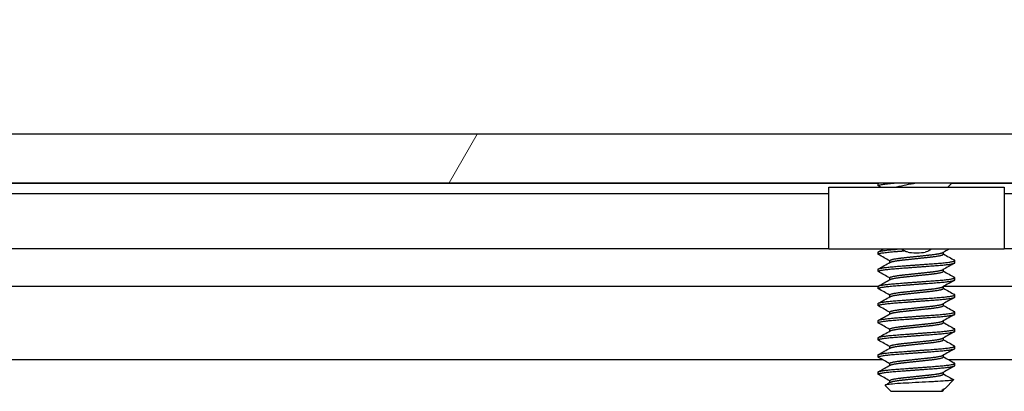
# Model space of a CAD drawing. Header units: millimetres. Extents: x 56 to 1798, y 64 to 1375.
# Tile 16 of 71: x 309 to 345, y 1232 to 1245. Entities that reach past the tile are written whole.
import ezdxf

# ---------------------------------------------------------------- set-up
doc = ezdxf.new("R2010")
doc.units = ezdxf.units.MM
doc.header["$LTSCALE"] = 6.666667
for name, color, linetype, lineweight in [('Dimension (ANSI)', 7, 'Continuous', 25), ('Hatch (ANSI)', 7, 'Continuous', 18), ('Visible (ANSI)', 7, 'Continuous', 25)]:
    doc.layers.add(name, color=color, linetype=linetype, lineweight=lineweight)
doc.styles.add('Note Text (ANSI)', font='tahoma.ttf')
doc.dimstyles.new('Default - mm (ANSI)', dxfattribs={"dimscale": 6.666667, "dimtxt": 1.75, "dimasz": 1.5, "dimexe": 2, "dimexo": 1, "dimgap": 0.8, "dimtad": 0, "dimtih": 1, "dimtoh": 1, "dimrnd": 1e-08, "dimzin": 0, "dimdsep": 46, "dimtxsty": 'Note Text (ANSI)', "dimblk": 'Filled-2', "dimcen": 0.09, "dimdle": 10, "dimclrd": 256, "dimclre": 256, "dimclrt": 256, "dimadec": 1, "dimazin": 0, "dimtfac": 1.741714, "dimtofl": 0, "dimtmove": 0, "dimatfit": 3, "dimldrblk": 'Filled-1', "dimfxl": 1, "dimtolj": 1, "dimtzin": 0, "dimlwd": -1, "dimlwe": -1, "dimarcsym": 0})

# ---------------------------------------------------------------- blocks, each defined once
blk = doc.blocks.new('Filled-2')
at = {"color": 0}
for p, q in [((0, 0), (-1, 0.1667)), ((-1, 0.1667), (-1, -0.1667)), ((-1, 0), (0, 0)), ((-1, -0.1667), (0, 0))]:
    blk.add_line(p, q, dxfattribs=at)
at = {"color": 0, "flags": 128}
blk.add_lwpolyline([(-1, -0.1667), (0, 0), (-1, 0.1667), (-1, -0.1667)], dxfattribs=at)
at = {"color": 0}
blk.add_solid([(-1, -0.1667), (0, 0), (-1, 0.1667), (-1, -0.1667)], dxfattribs=at)
blk = doc.blocks.new('*D14')
at = {"layer": 'Defpoints', "color": 0, "transparency": 16777216}
for p in [(651.04, 1299.506), (235.74, 1232.839), (651.04, 1232.839)]:
    blk.add_point(p, dxfattribs=at)
at = {"layer": 'Dimension (ANSI)', "transparency": 16777216}
for p, q in [((235.74, 1239.506), (235.74, 1312.839)), ((651.04, 1239.506), (651.04, 1312.839)), ((245.74, 1299.506), (395.738, 1299.506)), ((641.04, 1299.506), (491.041, 1299.506))]:
    blk.add_line(p, q, dxfattribs=at)
at = {"layer": 'Dimension (ANSI)', "transparency": 16777216, "xscale": 10, "yscale": 10, "zscale": 10, "rotation": 180}
blk.add_blockref('Filled-2', (235.74, 1299.506), dxfattribs=at)
at = {"layer": 'Dimension (ANSI)', "transparency": 16777216, "xscale": 10, "yscale": 10, "zscale": 10}
blk.add_blockref('Filled-2', (651.04, 1299.506), dxfattribs=at)
at = {"layer": 'Dimension (ANSI)', "transparency": 16777216, "char_height": 11.66667, "attachment_point": 5, "style": 'Note Text (ANSI)'}
for s, insert in [('\\A1; 415.30 mm', (443.39, 1310.915)), ('\\A1;[16.350 in]', (443.39, 1286.541))]:
    blk.add_mtext(s, dxfattribs=dict(at, insert=insert))
blk = doc.blocks.new('Filled-1')
at = {"color": 0}
for p, q in [((0, 0), (-1, 0.3333)), ((-1, 0.3333), (-1, -0.3333)), ((-1, 0), (0, 0)), ((-1, -0.3333), (0, 0))]:
    blk.add_line(p, q, dxfattribs=at)
at = {"color": 0, "flags": 128}
blk.add_lwpolyline([(-1, -0.3333), (0, 0), (-1, 0.3333), (-1, -0.3333)], dxfattribs=at)
at = {"color": 0}
blk.add_solid([(-1, -0.3333), (0, 0), (-1, 0.3333), (-1, -0.3333)], dxfattribs=at)

msp = doc.modelspace()

# ---------------------------------------------------------------- hatches: boundary and pattern name
at = {"layer": 'Hatch (ANSI)'}
h = msp.add_hatch(dxfattribs=at)
h.set_pattern_fill('ANSI31', color=256, scale=169.333333, angle=15, style=0)
h.set_pattern_definition([(60, (0, 0), (-18.33087, 10.58333), [])])
h.paths.add_polyline_path([(638.779, 1239.7457), (637.5598, 1241.1483), (249.2192, 1241.1483), (248, 1239.7457), (248, 1239.3449), (638.779, 1239.3449)])
h.paths.add_polyline_path([(647.1102, 1239.3449), (647.1102, 1241.1483), (644.0622, 1241.1483), (642.843, 1239.7457), (642.843, 1239.3449)])
h.paths.add_polyline_path([(239.6688, 1241.1483), (239.6688, 1239.3449), (243.936, 1239.3449), (243.936, 1239.7457), (242.7168, 1241.1483)])

# ---------------------------------------------------------------- linework, layer by layer
at = {"layer": 'Visible (ANSI)'}
for p, q in [((637.5598, 1241.1483), (249.2192, 1241.1483)), ((340.3671, 1239.3193), (247.2632, 1239.3193)), ((248, 1239.3449), (638.779, 1239.3449)), ((338.5395, 1239.1883), (345.0395, 1239.1883)), ((338.5395, 1236.8883), (338.5395, 1239.1883)), ((340.3671, 1239.2433), (340.3671, 1239.3226)), ((340.3779, 1239.3343), (340.3968, 1239.3449)), ((342.9537, 1239.1883), (343.1103, 1239.3449)), ((543.5671, 1239.3193), (343.0847, 1239.3193)), ((345.0395, 1239.1883), (345.0395, 1236.8883)), ((338.5395, 1238.9383), (251.3554, 1238.9383)), ((541.7395, 1238.9383), (345.0395, 1238.9383)), ((338.5395, 1236.9063), (250.8422, 1236.9063)), ((345.0395, 1236.8883), (338.5395, 1236.8883)), ((541.7395, 1236.9063), (345.0395, 1236.9063)), ((340.3671, 1236.7033), (340.3671, 1236.7826)), ((340.7967, 1236.394), (340.7967, 1236.4651)), ((342.7824, 1236.7033), (342.7824, 1236.7744)), ((343.2119, 1236.3858), (343.2119, 1236.4651)), ((340.3671, 1236.0683), (340.3671, 1236.1476)), ((342.7824, 1236.0683), (342.7824, 1236.1394)), ((340.7967, 1235.759), (340.7967, 1235.8301)), ((343.2119, 1235.7508), (343.2119, 1235.8301)), ((340.3671, 1235.5023), (246.9609, 1235.5023)), ((340.3671, 1235.4333), (340.3671, 1235.5126)), ((342.7824, 1235.4333), (342.7824, 1235.5044)), ((543.5671, 1235.5023), (342.7824, 1235.5023)), ((340.7967, 1235.124), (340.7967, 1235.1951)), ((343.2119, 1235.1158), (343.2119, 1235.1951)), ((340.3671, 1234.7983), (340.3671, 1234.8776)), ((342.7824, 1234.7983), (342.7824, 1234.8694)), ((340.7967, 1234.489), (340.7967, 1234.5601)), ((343.2119, 1234.4808), (343.2119, 1234.5601)), ((340.3671, 1234.1633), (340.3671, 1234.2426)), ((340.7967, 1233.854), (340.7967, 1233.9251)), ((342.7824, 1234.1633), (342.7824, 1234.2344)), ((343.2119, 1233.8458), (343.2119, 1233.9251)), ((340.3671, 1233.5283), (340.3671, 1233.6076)), ((342.7824, 1233.5283), (342.7824, 1233.5994)), ((340.7967, 1233.219), (340.7967, 1233.2901)), ((343.2119, 1233.2108), (343.2119, 1233.2901)), ((340.5316, 1232.7957), (247.1492, 1232.7957)), ((340.3671, 1232.8933), (340.3671, 1232.9726)), ((342.7824, 1232.8933), (342.7824, 1232.9644)), ((543.7316, 1232.7957), (342.9707, 1232.7957)), ((340.7967, 1232.584), (340.7967, 1232.6551)), ((343.2119, 1232.5758), (343.2119, 1232.6551)), ((340.3671, 1232.2583), (340.3671, 1232.3376)), ((342.7824, 1232.2583), (342.7824, 1232.3294)), ((340.8434, 1231.6233), (340.6225, 1231.8442)), ((340.7967, 1231.949), (340.7967, 1232.0201)), ((342.8034, 1231.7063), (342.7665, 1231.6855)), ((342.8558, 1231.7433), (343.1609, 1232.0484)), ((340.8434, 1231.6233), (342.7357, 1231.6233)), ((342.7283, 1231.6699), (342.7824, 1231.6699)), ((342.7357, 1231.6233), (342.7824, 1231.6699)), ((342.7824, 1231.6699), (342.7824, 1231.6944))]:
    msp.add_line(p, q, dxfattribs=at)
msp.add_ellipse((341.7895, 1236.7916), major_axis=(-0.343, 0), ratio=0.1068566, start_param=0.4127074, end_param=2.7288852, dxfattribs=at)
for points, weights in [([(340.3671, 1239.2433), (340.3671, 1239.2934), (341.0229, 1239.3449)], [1, 0.872099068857, 0.988403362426]), ([(340.3671, 1239.3226), (340.3671, 1239.3332), (340.4044, 1239.3449)], [1, 0.970058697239, 0.953500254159]), ([(340.3779, 1239.2316), (340.3671, 1239.2376), (340.3671, 1239.2433)], [0.971473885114, 0.983771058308, 1]), ([(340.3671, 1236.7826), (340.3671, 1236.8354), (341.0755, 1236.8883)], [1, 0.866329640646, 0.999392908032]), ([(340.3779, 1236.6916), (340.3671, 1236.6976), (340.3671, 1236.7033)], [0.971473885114, 0.983771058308, 1]), ([(343.2119, 1236.4651), (343.2119, 1236.4708), (343.2012, 1236.4768)], [1, 0.983771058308, 0.971473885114]), ([(340.3779, 1236.0566), (340.3671, 1236.0626), (340.3671, 1236.0683)], [0.971473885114, 0.983771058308, 1]), ([(343.2119, 1235.8301), (343.2119, 1235.8358), (343.2012, 1235.8418)], [1, 0.983771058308, 0.971473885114]), ([(340.3779, 1235.4216), (340.3671, 1235.4276), (340.3671, 1235.4333)], [0.971473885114, 0.983771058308, 1]), ([(343.2119, 1235.1951), (343.2119, 1235.2008), (343.2012, 1235.2068)], [1, 0.983771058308, 0.971473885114]), ([(340.3779, 1234.7866), (340.3671, 1234.7926), (340.3671, 1234.7983)], [0.971473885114, 0.983771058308, 1]), ([(343.2119, 1234.5601), (343.2119, 1234.5658), (343.2012, 1234.5718)], [1, 0.983771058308, 0.971473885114]), ([(340.3779, 1234.1516), (340.3671, 1234.1576), (340.3671, 1234.1633)], [0.971473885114, 0.983771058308, 1]), ([(343.2119, 1233.9251), (343.2119, 1233.9308), (343.2012, 1233.9368)], [1, 0.983771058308, 0.971473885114]), ([(340.3779, 1233.5166), (340.3671, 1233.5226), (340.3671, 1233.5283)], [0.971473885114, 0.983771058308, 1]), ([(343.2119, 1233.2901), (343.2119, 1233.2958), (343.2012, 1233.3018)], [1, 0.983771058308, 0.971473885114]), ([(340.3779, 1232.8816), (340.3671, 1232.8876), (340.3671, 1232.8933)], [0.971473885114, 0.983771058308, 1]), ([(343.2119, 1232.6551), (343.2119, 1232.6608), (343.2012, 1232.6668)], [1, 0.983771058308, 0.971473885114]), ([(340.3779, 1232.2466), (340.3671, 1232.2526), (340.3671, 1232.2583)], [0.971473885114, 0.983771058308, 1]), ([(342.7283, 1231.6699), (342.753, 1231.6779), (342.7665, 1231.6855)], [0.941670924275, 0.948650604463, 0.961256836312])]:
    msp.add_rational_spline(points, weights, degree=2, dxfattribs=at)
for points in [[(340.4555, 1239.1883), (340.4296, 1239.2027), (340.4038, 1239.2172), (340.3779, 1239.2316)], [(340.3779, 1236.7943), (340.4339, 1236.8256), (340.49, 1236.8569), (340.546, 1236.8883)], [(342.9851, 1236.8883), (342.9122, 1236.8474), (342.8393, 1236.8065), (342.7665, 1236.7655)], [(340.7967, 1236.4569), (340.6573, 1236.5354), (340.5176, 1236.6136), (340.3779, 1236.6916)], [(342.7824, 1236.7115), (342.9218, 1236.633), (343.0615, 1236.5548), (343.2012, 1236.4768)], [(340.3779, 1236.1593), (340.5229, 1236.2403), (340.6679, 1236.3214), (340.8126, 1236.4029)], [(343.2012, 1236.3741), (343.0562, 1236.2931), (342.9112, 1236.212), (342.7665, 1236.1305)], [(342.7824, 1236.0765), (342.9218, 1235.998), (343.0615, 1235.9198), (343.2012, 1235.8418)], [(340.7967, 1235.8219), (340.6573, 1235.9004), (340.5176, 1235.9786), (340.3779, 1236.0566)], [(340.3779, 1235.5243), (340.5229, 1235.6053), (340.6679, 1235.6864), (340.8126, 1235.7679)], [(343.2012, 1235.7391), (343.0562, 1235.6581), (342.9112, 1235.577), (342.7665, 1235.4955)], [(340.7967, 1235.1869), (340.6573, 1235.2654), (340.5176, 1235.3436), (340.3779, 1235.4216)], [(342.7824, 1235.4415), (342.9218, 1235.363), (343.0615, 1235.2848), (343.2012, 1235.2068)], [(340.3779, 1234.8893), (340.5229, 1234.9703), (340.6679, 1235.0514), (340.8126, 1235.1329)], [(343.2012, 1235.1041), (343.0562, 1235.0231), (342.9112, 1234.942), (342.7665, 1234.8605)], [(340.7967, 1234.5519), (340.6573, 1234.6304), (340.5176, 1234.7086), (340.3779, 1234.7866)], [(342.7824, 1234.8065), (342.9218, 1234.728), (343.0615, 1234.6498), (343.2012, 1234.5718)], [(340.3779, 1234.2543), (340.5229, 1234.3353), (340.6679, 1234.4164), (340.8126, 1234.4979)], [(343.2012, 1234.4691), (343.0562, 1234.3881), (342.9112, 1234.307), (342.7665, 1234.2255)], [(340.7967, 1233.9169), (340.6573, 1233.9954), (340.5176, 1234.0736), (340.3779, 1234.1516)], [(342.7824, 1234.1715), (342.9218, 1234.093), (343.0615, 1234.0148), (343.2012, 1233.9368)], [(340.3779, 1233.6193), (340.5229, 1233.7003), (340.6679, 1233.7814), (340.8126, 1233.8629)], [(343.2012, 1233.8341), (343.0562, 1233.7531), (342.9112, 1233.672), (342.7665, 1233.5905)], [(342.7824, 1233.5365), (342.9218, 1233.458), (343.0615, 1233.3798), (343.2012, 1233.3018)], [(340.7967, 1233.2819), (340.6573, 1233.3604), (340.5176, 1233.4386), (340.3779, 1233.5166)], [(340.3779, 1232.9843), (340.5229, 1233.0653), (340.6679, 1233.1464), (340.8126, 1233.2279)], [(343.2012, 1233.1991), (343.0562, 1233.1181), (342.9112, 1233.037), (342.7665, 1232.9555)], [(340.7967, 1232.6469), (340.6573, 1232.7254), (340.5176, 1232.8036), (340.3779, 1232.8816)], [(342.7824, 1232.9015), (342.9218, 1232.823), (343.0615, 1232.7448), (343.2012, 1232.6668)], [(340.3779, 1232.3493), (340.5229, 1232.4303), (340.6679, 1232.5114), (340.8126, 1232.5929)], [(343.2012, 1232.5641), (343.0562, 1232.4831), (342.9112, 1232.402), (342.7665, 1232.3205)], [(340.7967, 1232.0119), (340.6573, 1232.0904), (340.5176, 1232.1686), (340.3779, 1232.2466)], [(342.7824, 1232.2665), (342.9073, 1232.1961), (343.0324, 1232.1261), (343.1575, 1232.0562)], [(340.6265, 1231.8534), (340.6886, 1231.8882), (340.7506, 1231.923), (340.8126, 1231.9579)], [(342.7283, 1231.6699), (342.7905, 1231.6966), (342.8337, 1231.7212), (342.8558, 1231.7433)], [(343.1575, 1232.0562), (343.1622, 1232.0535), (343.1634, 1232.0509), (343.1609, 1232.0484)]]:
    msp.add_open_spline(points, degree=3, dxfattribs=at)
for points, knots in [([(341.0324, 1239.1883), (341.04, 1239.1906), (341.0479, 1239.1929), (341.1721, 1239.2284), (341.3058, 1239.2537), (341.5241, 1239.2977), (341.6494, 1239.3215), (341.7791, 1239.3449)], [-0.078849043, -0.078849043, -0.078849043, -0.078849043, -0.076431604, -0.076431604, -0.041316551, -0.041316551, -0.001073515, -0.001073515, -0.001073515, -0.001073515]), ([(341.4754, 1236.7769), (341.4322, 1236.7874), (341.3874, 1236.8029), (341.3082, 1236.8412), (341.2725, 1236.863), (341.2395, 1236.8883)], [0, 0, 0, 0, 0.014245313, 0.014245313, 0.026722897, 0.026722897, 0.026722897, 0.026722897]), ([(342.3396, 1236.8883), (342.3207, 1236.8739), (342.3011, 1236.8606), (342.2534, 1236.8322), (342.2246, 1236.818), (342.1651, 1236.794), (342.134, 1236.7843), (342.1037, 1236.7769)], [0.012495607, 0.012495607, 0.012495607, 0.012495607, 0.0195994, 0.0195994, 0.029259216, 0.029259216, 0.039250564, 0.039250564, 0.039250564, 0.039250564]), ([(343.1609, 1232.0484), (343.1541, 1232.0416), (343.1222, 1232.0355), (343.0498, 1232.0247), (342.996, 1232.0187), (342.8346, 1232.0042), (342.7157, 1231.9957), (342.5096, 1231.9838), (342.4357, 1231.9801), (342.2046, 1231.9682), (342.039, 1231.9596), (341.7057, 1231.9418), (341.5413, 1231.9329), (341.267, 1231.9177), (341.1183, 1231.9101), (340.8731, 1231.892), (340.7872, 1231.8836), (340.6885, 1231.8699), (340.6606, 1231.8647), (340.6203, 1231.8531), (340.6188, 1231.8479), (340.6225, 1231.8442)], [-0.3275077, -0.3275077, -0.3275077, -0.3275077, -0.298679, -0.298679, -0.26513723, -0.26513723, -0.21824944, -0.21824944, -0.19498337, -0.19498337, -0.1484776, -0.1484776, -0.10250817, -0.10250817, -0.06653819, -0.06653819, -0.03897493, -0.03897493, -0.02198565, -0.02198565, -0.000001, -0.000001, -0.000001, -0.000001])]:
    msp.add_open_spline(points, degree=3, knots=knots, dxfattribs=at)
for points, weights, knots in [([(340.3671, 1236.7033), (340.3671, 1236.7562), (341.0783, 1236.8091), (341.201, 1236.8182), (341.3353, 1236.8282)], [1, 0.866025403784, 1, 0.974007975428, 0.958101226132], [0.5, 0.5, 0.5, 0.510416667, 0.510416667, 0.512437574, 0.512437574, 0.512437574]), ([(340.3671, 1236.1476), (340.3671, 1236.2005), (341.0783, 1236.2535), (341.7895, 1236.3064), (342.5007, 1236.3593), (343.2119, 1236.4122), (343.2119, 1236.4651)], [1, 0.866025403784, 1, 0.866025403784, 1, 0.866025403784, 1], [0.5, 0.5, 0.5, 0.510416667, 0.510416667, 0.520833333, 0.520833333, 0.53125, 0.53125, 0.53125]), ([(340.7967, 1236.4651), (340.7967, 1236.518), (341.2931, 1236.571), (341.5235, 1236.5955), (341.7895, 1236.6239)], [1, 0.866025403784, 1, 0.933012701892, 0.933012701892], [0.5, 0.5, 0.5, 0.510416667, 0.510416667, 0.515625, 0.515625, 0.515625]), ([(340.8126, 1236.4029), (340.8946, 1236.4491), (341.2931, 1236.4916), (341.5235, 1236.5161), (341.7895, 1236.5445)], [0.961256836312, 0.889515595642, 1, 0.933012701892, 0.933012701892], [0.501826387, 0.501826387, 0.501826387, 0.510416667, 0.510416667, 0.515625, 0.515625, 0.515625]), ([(341.7895, 1236.6239), (342.0556, 1236.6522), (342.2859, 1236.6768), (342.6845, 1236.7193), (342.7665, 1236.7655)], [0.933012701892, 0.933012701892, 1, 0.889515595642, 0.961256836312], [0.515625, 0.515625, 0.515625, 0.520833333, 0.520833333, 0.529423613, 0.529423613, 0.529423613]), ([(341.7895, 1236.5445), (342.0556, 1236.5729), (342.2859, 1236.5974), (342.7824, 1236.6503), (342.7824, 1236.7033)], [0.933012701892, 0.933012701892, 1, 0.866025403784, 1], [0.515625, 0.515625, 0.515625, 0.520833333, 0.520833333, 0.53125, 0.53125, 0.53125]), ([(340.3671, 1236.0683), (340.3671, 1236.1212), (341.0783, 1236.1741), (341.7895, 1236.227), (342.5007, 1236.2799), (343.2119, 1236.3328), (343.2119, 1236.3858)], [1, 0.866025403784, 1, 0.866025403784, 1, 0.866025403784, 1], [0.4375, 0.4375, 0.4375, 0.447916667, 0.447916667, 0.458333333, 0.458333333, 0.46875, 0.46875, 0.46875]), ([(341.7895, 1235.9889), (342.0556, 1236.0172), (342.2859, 1236.0418), (342.6845, 1236.0843), (342.7665, 1236.1305)], [0.933012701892, 0.933012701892, 1, 0.889515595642, 0.961256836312], [0.453125, 0.453125, 0.453125, 0.458333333, 0.458333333, 0.466923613, 0.466923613, 0.466923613]), ([(340.3671, 1235.5126), (340.3671, 1235.5655), (341.0783, 1235.6185), (341.7895, 1235.6714), (342.5007, 1235.7243), (343.2119, 1235.7772), (343.2119, 1235.8301)], [1, 0.866025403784, 1, 0.866025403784, 1, 0.866025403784, 1], [0.4375, 0.4375, 0.4375, 0.447916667, 0.447916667, 0.458333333, 0.458333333, 0.46875, 0.46875, 0.46875]), ([(340.3671, 1235.4333), (340.3671, 1235.4862), (341.0783, 1235.5391), (341.7895, 1235.592), (342.5007, 1235.6449), (343.2119, 1235.6978), (343.2119, 1235.7508)], [1, 0.866025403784, 1, 0.866025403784, 1, 0.866025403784, 1], [0.375, 0.375, 0.375, 0.385416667, 0.385416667, 0.395833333, 0.395833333, 0.40625, 0.40625, 0.40625]), ([(340.7967, 1235.8301), (340.7967, 1235.883), (341.2931, 1235.936), (341.5235, 1235.9605), (341.7895, 1235.9889)], [1, 0.866025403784, 1, 0.933012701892, 0.933012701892], [0.4375, 0.4375, 0.4375, 0.447916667, 0.447916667, 0.453125, 0.453125, 0.453125]), ([(340.8126, 1235.7679), (340.8946, 1235.8141), (341.2931, 1235.8566), (341.5235, 1235.8811), (341.7895, 1235.9095)], [0.961256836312, 0.889515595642, 1, 0.933012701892, 0.933012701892], [0.439326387, 0.439326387, 0.439326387, 0.447916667, 0.447916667, 0.453125, 0.453125, 0.453125]), ([(341.7895, 1235.9095), (342.0556, 1235.9379), (342.2859, 1235.9624), (342.7824, 1236.0153), (342.7824, 1236.0683)], [0.933012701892, 0.933012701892, 1, 0.866025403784, 1], [0.453125, 0.453125, 0.453125, 0.458333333, 0.458333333, 0.46875, 0.46875, 0.46875]), ([(340.7967, 1235.1951), (340.7967, 1235.248), (341.2931, 1235.301), (341.5235, 1235.3255), (341.7895, 1235.3539)], [1, 0.866025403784, 1, 0.933012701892, 0.933012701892], [0.375, 0.375, 0.375, 0.385416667, 0.385416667, 0.390625, 0.390625, 0.390625]), ([(341.7895, 1235.3539), (342.0556, 1235.3822), (342.2859, 1235.4068), (342.6845, 1235.4493), (342.7665, 1235.4955)], [0.933012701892, 0.933012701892, 1, 0.889515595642, 0.961256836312], [0.390625, 0.390625, 0.390625, 0.395833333, 0.395833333, 0.404423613, 0.404423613, 0.404423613]), ([(341.7895, 1235.2745), (342.0556, 1235.3029), (342.2859, 1235.3274), (342.7824, 1235.3803), (342.7824, 1235.4333)], [0.933012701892, 0.933012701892, 1, 0.866025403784, 1], [0.390625, 0.390625, 0.390625, 0.395833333, 0.395833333, 0.40625, 0.40625, 0.40625]), ([(340.3671, 1234.8776), (340.3671, 1234.9305), (341.0783, 1234.9835), (341.7895, 1235.0364), (342.5007, 1235.0893), (343.2119, 1235.1422), (343.2119, 1235.1951)], [1, 0.866025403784, 1, 0.866025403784, 1, 0.866025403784, 1], [0.375, 0.375, 0.375, 0.385416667, 0.385416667, 0.395833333, 0.395833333, 0.40625, 0.40625, 0.40625]), ([(340.3671, 1234.7983), (340.3671, 1234.8512), (341.0783, 1234.9041), (341.7895, 1234.957), (342.5007, 1235.0099), (343.2119, 1235.0628), (343.2119, 1235.1158)], [1, 0.866025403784, 1, 0.866025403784, 1, 0.866025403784, 1], [0.3125, 0.3125, 0.3125, 0.322916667, 0.322916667, 0.333333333, 0.333333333, 0.34375, 0.34375, 0.34375]), ([(340.8126, 1235.1329), (340.8946, 1235.1791), (341.2931, 1235.2216), (341.5235, 1235.2461), (341.7895, 1235.2745)], [0.961256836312, 0.889515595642, 1, 0.933012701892, 0.933012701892], [0.376826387, 0.376826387, 0.376826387, 0.385416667, 0.385416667, 0.390625, 0.390625, 0.390625]), ([(340.7967, 1234.5601), (340.7967, 1234.613), (341.2931, 1234.666), (341.5235, 1234.6905), (341.7895, 1234.7189)], [1, 0.866025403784, 1, 0.933012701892, 0.933012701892], [0.3125, 0.3125, 0.3125, 0.322916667, 0.322916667, 0.328125, 0.328125, 0.328125]), ([(340.8126, 1234.4979), (340.8946, 1234.5441), (341.2931, 1234.5866), (341.5235, 1234.6111), (341.7895, 1234.6395)], [0.961256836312, 0.889515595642, 1, 0.933012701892, 0.933012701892], [0.314326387, 0.314326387, 0.314326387, 0.322916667, 0.322916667, 0.328125, 0.328125, 0.328125]), ([(341.7895, 1234.7189), (342.0556, 1234.7472), (342.2859, 1234.7718), (342.6845, 1234.8143), (342.7665, 1234.8605)], [0.933012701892, 0.933012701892, 1, 0.889515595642, 0.961256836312], [0.328125, 0.328125, 0.328125, 0.333333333, 0.333333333, 0.341923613, 0.341923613, 0.341923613]), ([(341.7895, 1234.6395), (342.0556, 1234.6679), (342.2859, 1234.6924), (342.7824, 1234.7453), (342.7824, 1234.7983)], [0.933012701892, 0.933012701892, 1, 0.866025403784, 1], [0.328125, 0.328125, 0.328125, 0.333333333, 0.333333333, 0.34375, 0.34375, 0.34375]), ([(340.3671, 1234.2426), (340.3671, 1234.2955), (341.0783, 1234.3485), (341.7895, 1234.4014), (342.5007, 1234.4543), (343.2119, 1234.5072), (343.2119, 1234.5601)], [1, 0.866025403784, 1, 0.866025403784, 1, 0.866025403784, 1], [0.3125, 0.3125, 0.3125, 0.322916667, 0.322916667, 0.333333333, 0.333333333, 0.34375, 0.34375, 0.34375]), ([(340.3671, 1234.1633), (340.3671, 1234.2162), (341.0783, 1234.2691), (341.7895, 1234.322), (342.5007, 1234.3749), (343.2119, 1234.4278), (343.2119, 1234.4808)], [1, 0.866025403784, 1, 0.866025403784, 1, 0.866025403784, 1], [0.25, 0.25, 0.25, 0.260416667, 0.260416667, 0.270833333, 0.270833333, 0.28125, 0.28125, 0.28125]), ([(340.3671, 1233.6076), (340.3671, 1233.6605), (341.0783, 1233.7135), (341.7895, 1233.7664), (342.5007, 1233.8193), (343.2119, 1233.8722), (343.2119, 1233.9251)], [1, 0.866025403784, 1, 0.866025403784, 1, 0.866025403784, 1], [0.25, 0.25, 0.25, 0.260416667, 0.260416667, 0.270833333, 0.270833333, 0.28125, 0.28125, 0.28125]), ([(340.7967, 1233.9251), (340.7967, 1233.978), (341.2931, 1234.031), (341.5235, 1234.0555), (341.7895, 1234.0839)], [1, 0.866025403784, 1, 0.933012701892, 0.933012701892], [0.25, 0.25, 0.25, 0.260416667, 0.260416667, 0.265625, 0.265625, 0.265625]), ([(340.8126, 1233.8629), (340.8946, 1233.9091), (341.2931, 1233.9516), (341.5235, 1233.9761), (341.7895, 1234.0045)], [0.961256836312, 0.889515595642, 1, 0.933012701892, 0.933012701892], [0.251826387, 0.251826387, 0.251826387, 0.260416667, 0.260416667, 0.265625, 0.265625, 0.265625]), ([(341.7895, 1234.0839), (342.0556, 1234.1122), (342.2859, 1234.1368), (342.6845, 1234.1793), (342.7665, 1234.2255)], [0.933012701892, 0.933012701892, 1, 0.889515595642, 0.961256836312], [0.265625, 0.265625, 0.265625, 0.270833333, 0.270833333, 0.279423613, 0.279423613, 0.279423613]), ([(341.7895, 1234.0045), (342.0556, 1234.0329), (342.2859, 1234.0574), (342.7824, 1234.1103), (342.7824, 1234.1633)], [0.933012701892, 0.933012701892, 1, 0.866025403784, 1], [0.265625, 0.265625, 0.265625, 0.270833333, 0.270833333, 0.28125, 0.28125, 0.28125]), ([(340.3671, 1233.5283), (340.3671, 1233.5812), (341.0783, 1233.6341), (341.7895, 1233.687), (342.5007, 1233.7399), (343.2119, 1233.7928), (343.2119, 1233.8458)], [1, 0.866025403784, 1, 0.866025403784, 1, 0.866025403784, 1], [0.1875, 0.1875, 0.1875, 0.197916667, 0.197916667, 0.208333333, 0.208333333, 0.21875, 0.21875, 0.21875]), ([(341.7895, 1233.4489), (342.0556, 1233.4772), (342.2859, 1233.5018), (342.6845, 1233.5443), (342.7665, 1233.5905)], [0.933012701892, 0.933012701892, 1, 0.889515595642, 0.961256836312], [0.203125, 0.203125, 0.203125, 0.208333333, 0.208333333, 0.216923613, 0.216923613, 0.216923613]), ([(341.7895, 1233.3695), (342.0556, 1233.3979), (342.2859, 1233.4224), (342.7824, 1233.4753), (342.7824, 1233.5283)], [0.933012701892, 0.933012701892, 1, 0.866025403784, 1], [0.203125, 0.203125, 0.203125, 0.208333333, 0.208333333, 0.21875, 0.21875, 0.21875]), ([(340.3671, 1232.9726), (340.3671, 1233.0255), (341.0783, 1233.0785), (341.7895, 1233.1314), (342.5007, 1233.1843), (343.2119, 1233.2372), (343.2119, 1233.2901)], [1, 0.866025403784, 1, 0.866025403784, 1, 0.866025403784, 1], [0.1875, 0.1875, 0.1875, 0.197916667, 0.197916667, 0.208333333, 0.208333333, 0.21875, 0.21875, 0.21875]), ([(340.3671, 1232.8933), (340.3671, 1232.9462), (341.0783, 1232.9991), (341.7895, 1233.052), (342.5007, 1233.1049), (343.2119, 1233.1578), (343.2119, 1233.2108)], [1, 0.866025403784, 1, 0.866025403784, 1, 0.866025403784, 1], [0.125, 0.125, 0.125, 0.135416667, 0.135416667, 0.145833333, 0.145833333, 0.15625, 0.15625, 0.15625]), ([(340.7967, 1233.2901), (340.7967, 1233.343), (341.2931, 1233.396), (341.5235, 1233.4205), (341.7895, 1233.4489)], [1, 0.866025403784, 1, 0.933012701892, 0.933012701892], [0.1875, 0.1875, 0.1875, 0.197916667, 0.197916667, 0.203125, 0.203125, 0.203125]), ([(340.8126, 1233.2279), (340.8946, 1233.2741), (341.2931, 1233.3166), (341.5235, 1233.3411), (341.7895, 1233.3695)], [0.961256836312, 0.889515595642, 1, 0.933012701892, 0.933012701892], [0.189326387, 0.189326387, 0.189326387, 0.197916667, 0.197916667, 0.203125, 0.203125, 0.203125]), ([(340.7967, 1232.6551), (340.7967, 1232.708), (341.2931, 1232.761), (341.5235, 1232.7855), (341.7895, 1232.8139)], [1, 0.866025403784, 1, 0.933012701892, 0.933012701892], [0.125, 0.125, 0.125, 0.135416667, 0.135416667, 0.140625, 0.140625, 0.140625]), ([(341.7895, 1232.8139), (342.0556, 1232.8422), (342.2859, 1232.8668), (342.6845, 1232.9093), (342.7665, 1232.9555)], [0.933012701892, 0.933012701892, 1, 0.889515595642, 0.961256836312], [0.140625, 0.140625, 0.140625, 0.145833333, 0.145833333, 0.154423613, 0.154423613, 0.154423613]), ([(341.7895, 1232.7345), (342.0556, 1232.7629), (342.2859, 1232.7874), (342.7824, 1232.8403), (342.7824, 1232.8933)], [0.933012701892, 0.933012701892, 1, 0.866025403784, 1], [0.140625, 0.140625, 0.140625, 0.145833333, 0.145833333, 0.15625, 0.15625, 0.15625]), ([(340.3671, 1232.3376), (340.3671, 1232.3905), (341.0783, 1232.4435), (341.7895, 1232.4964), (342.5007, 1232.5493), (343.2119, 1232.6022), (343.2119, 1232.6551)], [1, 0.866025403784, 1, 0.866025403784, 1, 0.866025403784, 1], [0.125, 0.125, 0.125, 0.135416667, 0.135416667, 0.145833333, 0.145833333, 0.15625, 0.15625, 0.15625]), ([(340.3671, 1232.2583), (340.3671, 1232.3112), (341.0783, 1232.3641), (341.7895, 1232.417), (342.5007, 1232.4699), (343.2119, 1232.5228), (343.2119, 1232.5758)], [1, 0.866025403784, 1, 0.866025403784, 1, 0.866025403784, 1], [0.0625, 0.0625, 0.0625, 0.072916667, 0.072916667, 0.083333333, 0.083333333, 0.09375, 0.09375, 0.09375]), ([(340.8126, 1232.5929), (340.8946, 1232.6391), (341.2931, 1232.6816), (341.5235, 1232.7061), (341.7895, 1232.7345)], [0.961256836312, 0.889515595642, 1, 0.933012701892, 0.933012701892], [0.126826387, 0.126826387, 0.126826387, 0.135416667, 0.135416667, 0.140625, 0.140625, 0.140625]), ([(340.7967, 1232.0201), (340.7967, 1232.073), (341.2931, 1232.126), (341.5235, 1232.1505), (341.7895, 1232.1789)], [1, 0.866025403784, 1, 0.933012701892, 0.933012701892], [0.0625, 0.0625, 0.0625, 0.072916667, 0.072916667, 0.078125, 0.078125, 0.078125]), ([(340.8126, 1231.9579), (340.8946, 1232.0041), (341.2931, 1232.0466), (341.5235, 1232.0711), (341.7895, 1232.0995)], [0.961256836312, 0.889515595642, 1, 0.933012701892, 0.933012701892], [0.064326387, 0.064326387, 0.064326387, 0.072916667, 0.072916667, 0.078125, 0.078125, 0.078125]), ([(341.7895, 1232.1789), (342.0556, 1232.2072), (342.2859, 1232.2318), (342.6845, 1232.2743), (342.7665, 1232.3205)], [0.933012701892, 0.933012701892, 1, 0.889515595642, 0.961256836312], [0.078125, 0.078125, 0.078125, 0.083333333, 0.083333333, 0.091923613, 0.091923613, 0.091923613]), ([(341.7895, 1232.0995), (342.0556, 1232.1279), (342.2859, 1232.1524), (342.7824, 1232.2053), (342.7824, 1232.2583)], [0.933012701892, 0.933012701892, 1, 0.866025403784, 1], [0.078125, 0.078125, 0.078125, 0.083333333, 0.083333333, 0.09375, 0.09375, 0.09375])]:
    msp.add_rational_spline(points, weights, degree=2, knots=knots, dxfattribs=at)

# ---------------------------------------------------------------- dimensions: what is measured, and where the dimension line sits
at = {"layer": 'Dimension (ANSI)'}
dim = msp.add_linear_dim(base=(651.0395, 1299.5055), p1=(235.7395, 1232.8389), p2=(651.0395, 1232.8389), text=' <> mm\\X[16.350 in]', dimstyle='Default - mm (ANSI)', override={"dimgap": 0.8, "dimtih": 0, "dimtoh": 0, "dimdec": 2, "dimpost": '', "dimtol": 0, "dimlim": 0, "dimtp": 0, "dimtm": 0, "dimtdec": 2, "dimatfit": 1}, dxfattribs=at)
dim.commit()
dim.dimension.update_dxf_attribs({"geometry": '*D14', "text_midpoint": (443.3895, 1299.5055), "dimtype": 160})

doc.saveas('drawing.dxf')
